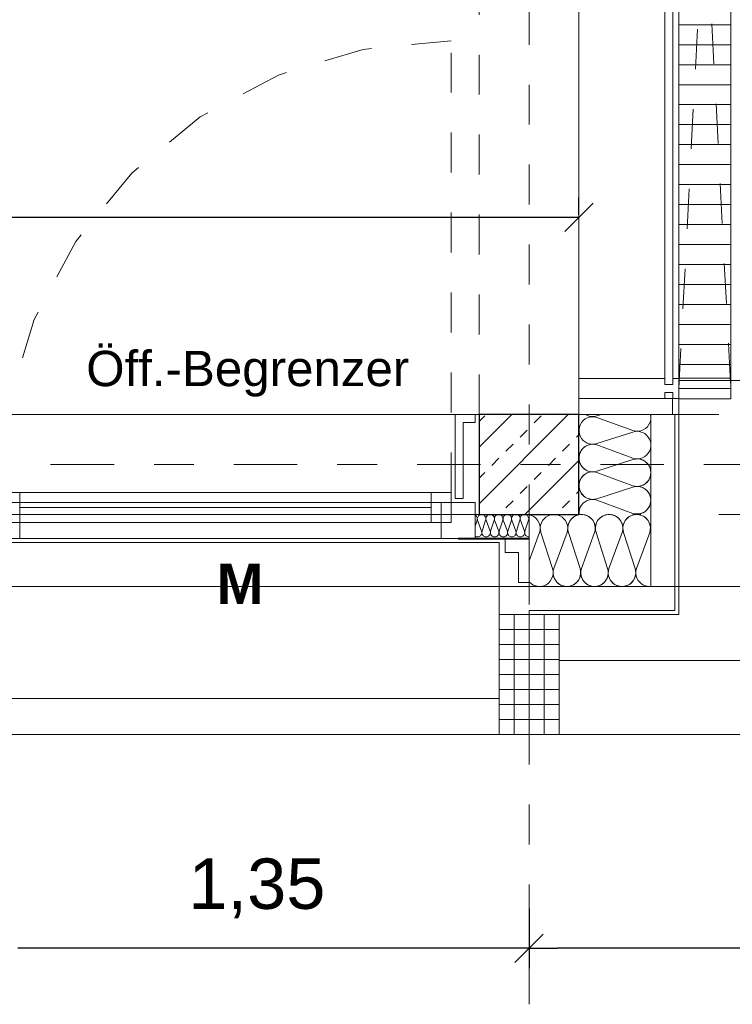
# Model space of a CAD drawing. Header units: metres. Extents: x -45.2 to 14.3, y -31.8 to 10.2.
# Tile 95 of 148: x -4 to -2.2, y -22.9 to -20.5. Entities that reach past the tile are written whole.
import ezdxf

# ---------------------------------------------------------------- set-up
doc = ezdxf.new("R2010")
doc.units = ezdxf.units.M
doc.header["$LTSCALE"] = 0.05
for name, pattern in [('1600.2032', [1.6, 0.8, -0.8]), ('Achsen 01', [5.291531, 3.175, -1.058062, 0.352704, -0.705764]), ('gestrichelt - 01', [2, 1, -1]), ('ISO-07 Punktiert', [0.889, 0.127, -0.762]), ('Raster 01', [2, 1, -1]), ('VW-01 Strichlinie kurz', [2, 1, -1])]:
    doc.linetypes.add(name, pattern=pattern)
doc.layers.get('0').update_dxf_attribs({"lineweight": 25})
for name, color, linetype, lineweight, true_color in [('013_Beton und Stahlbetonarbeiten-000 Brüstung', 7, 'Continuous', 9, 0xa6a6a6), ('014_Fassadenarbeiten-000 Aufsicht Betonfertigteile', 7, 'Continuous', 9, 0xc0c0c0), ('014_Fassadenarbeiten-330 mineralische Dämmung', 7, 'Continuous', 9, 0x666666), ('021_DA-Brüstungsrinne', 7, 'Continuous', 9, 0xaaaaaa), ('030_Sonnenschutzarbeiten-Bemassung', 7, 'Continuous', 13, 0xff6633), ('030_Sonnenschutzarbeiten-Grundriss', 7, 'Continuous', 13, 0x555555), ('031_Metallbauarbeiten-330 Aufsicht Metallbauarbeiten', 7, 'Continuous', 9, 0xa6a6a6), ('032_Metallarbeiten-Fenster', 7, 'Continuous', 13, 0x444444), ('032_Metallarbeiten-PR_Fassade', 7, 'Continuous', 13, 0x444444), ('032_Metallarbeiten-Öffnungsbegrenzer', 7, 'Continuous', 13, 0x444444), ('AV1-Achsen', 1, 'Achsen 01', 18, 0xff0000), ('AV1-Raster', 7, 'Raster 01', 9, 0xa6a6a6)]:
    doc.layers.add(name, color=color, linetype=linetype, lineweight=lineweight, true_color=true_color)
for name, color, linetype, lineweight in [('013_Beton und Stahlbetonarbeiten-000 Unterzüge', 7, 'ISO-07 Punktiert', 13), ('013_Beton und Stahlbetonarbeiten-330 Außenstützen', 7, 'Continuous', 25), ('014_Fassadenarbeiten-330 Betonfertigteile vertikal', 7, 'Continuous', 9), ('027_Tischlerarbeiten-330 Innenfensterbänke', 7, 'Continuous', 9), ('030_Sonnenschutzarbeiten-Kasten+Behang', 7, 'Continuous', 5), ('030_Sonnenschutzarbeiten-Motor', 7, 'Continuous', 5), ('AV1-Einrichtung Bemaßung', 7, 'Continuous', 9)]:
    doc.layers.add(name, color=color, linetype=linetype, lineweight=lineweight)
doc.styles.add('Arial', font='arial.ttf')
doc.styles.add('Arial (bold)', font='arialbd.ttf')

msp = doc.modelspace()

# ---------------------------------------------------------------- linework, layer by layer
at = {"color": 0, "linetype": 'Continuous', "lineweight": 15}
for p, q in [((-2.5396, -20.9466), (-2.6104, -21.0173)), ((-2.6646, -22.7746), (-2.7354, -22.8454)), ((-2.7354, -22.8454), (-2.6646, -22.7746))]:
    msp.add_line(p, q, dxfattribs=at)
at = {"color": 0, "linetype": 'ByBlock', "lineweight": -2}
for p, q in [((-2.575, -20.982), (-2.6457, -20.982)), ((-2.7, -22.81), (-2.7707, -22.81)), ((-2.7, -22.81), (-2.6293, -22.81))]:
    msp.add_line(p, q, dxfattribs=at)
at = {"layer": '013_Beton und Stahlbetonarbeiten-000 Brüstung'}
msp.add_lwpolyline([(-5.275, -21.725), (-5.275, -21.475), (-2.825, -21.475), (-2.825, -21.725)], close=True, dxfattribs=at)
at = {"layer": '013_Beton und Stahlbetonarbeiten-000 Brüstung', "linetype": 'gestrichelt - 01'}
msp.add_lwpolyline([(-2.325, -21.725), (-2.325, -21.475), (-0.125, -21.475), (-0.125, -21.725)], close=True, dxfattribs=at)
at = {"layer": '013_Beton und Stahlbetonarbeiten-000 Unterzüge', "linetype": 'VW-01 Strichlinie kurz'}
for points in [[(-2.825, -13.625), (-2.575, -13.625), (-2.575, -21.475), (-2.825, -21.475)], [(-5.275, -21.725), (-5.275, -21.475), (-2.825, -21.475), (-2.825, -21.725)]]:
    msp.add_lwpolyline(points, close=True, dxfattribs=at)
at = {"layer": '013_Beton und Stahlbetonarbeiten-330 Außenstützen', "color": 251, "linetype": 'Continuous', "lineweight": 13, "true_color": 0x4c4c4c}
for p, q in [((-2.6018, -21.475), (-2.825, -21.6982)), ((-2.7432, -21.475), (-2.825, -21.5568)), ((-2.825, -21.4926), (-2.8107, -21.4784)), ((-2.687, -21.496), (-2.6693, -21.4784)), ((-2.7224, -21.5314), (-2.7047, -21.5137)), ((-2.5809, -21.5314), (-2.575, -21.5255)), ((-2.7577, -21.5668), (-2.74, -21.5491)), ((-2.6163, -21.5668), (-2.5986, -21.5491)), ((-2.7931, -21.6021), (-2.7754, -21.5844)), ((-2.575, -21.5897), (-2.7103, -21.725)), ((-2.6517, -21.6021), (-2.634, -21.5844)), ((-2.825, -21.634), (-2.8107, -21.6198)), ((-2.687, -21.6375), (-2.6693, -21.6198)), ((-2.7224, -21.6728), (-2.7047, -21.6551)), ((-2.5809, -21.6728), (-2.575, -21.6669)), ((-2.7577, -21.7082), (-2.74, -21.6905)), ((-2.6163, -21.7082), (-2.5986, -21.6905))]:
    msp.add_line(p, q, dxfattribs=at)
at = {"layer": '013_Beton und Stahlbetonarbeiten-330 Außenstützen'}
msp.add_lwpolyline([(-2.575, -21.475), (-2.825, -21.475), (-2.825, -21.725), (-2.575, -21.725)], close=True, dxfattribs=at)
at = {"layer": '014_Fassadenarbeiten-000 Aufsicht Betonfertigteile'}
msp.add_lwpolyline([(-39.455, -21.905), (0.305, -21.905), (0.675, -22.275), (-39.825, -22.275)], close=True, dxfattribs=at)
at = {"layer": '014_Fassadenarbeiten-330 Betonfertigteile vertikal', "color": 8, "linetype": 'Continuous', "lineweight": 9, "true_color": 0x808080}
for p, q in [((-2.7375, -21.975), (-2.7375, -22.275)), ((-2.7, -21.975), (-2.7, -22.275)), ((-2.6625, -21.975), (-2.6625, -22.275))]:
    msp.add_line(p, q, dxfattribs=at)
at = {"layer": '014_Fassadenarbeiten-330 Betonfertigteile vertikal', "color": 8, "linetype": 'Continuous', "lineweight": 13, "true_color": 0x808080}
for p, q in [((-2.775, -22.0125), (-2.625, -22.0125)), ((-2.775, -22.05), (-2.625, -22.05)), ((-2.775, -22.0875), (-2.625, -22.0875)), ((-2.775, -22.125), (-2.625, -22.125)), ((-2.775, -22.1625), (-2.625, -22.1625)), ((-2.775, -22.2), (-2.625, -22.2)), ((-2.775, -22.2375), (-2.625, -22.2375))]:
    msp.add_line(p, q, dxfattribs=at)
at = {"layer": '014_Fassadenarbeiten-330 Betonfertigteile vertikal'}
msp.add_lwpolyline([(-2.625, -21.975), (-2.775, -21.975), (-2.775, -22.275), (-2.625, -22.275)], close=True, dxfattribs=at)
at = {"layer": '014_Fassadenarbeiten-330 mineralische Dämmung'}
msp.add_lwpolyline([(-2.7, -21.905), (-2.395, -21.905), (-2.395, -21.475), (-2.575, -21.475), (-2.575, -21.725), (-2.7, -21.725)], close=True, dxfattribs=at)
for points in [[(-2.44, -21.7221), (-2.434, -21.7235), (-2.4278, -21.7237), (-2.4217, -21.7229), (-2.4159, -21.721), (-2.4104, -21.718), (-2.4056, -21.7142), (-2.4016, -21.7095), (-2.4016, -21.7095), (-2.3984, -21.7043), (-2.3962, -21.6985), (-2.3951, -21.6924), (-2.3951, -21.6862), (-2.3962, -21.6802), (-2.3984, -21.6744), (-2.4016, -21.6691), (-2.4016, -21.6691), (-2.4056, -21.6645), (-2.4104, -21.6606), (-2.4159, -21.6577), (-2.4217, -21.6558), (-2.4278, -21.6549), (-2.434, -21.6552), (-2.44, -21.6565), (-2.53, -21.6855), (-2.53, -21.6855), (-2.536, -21.6868), (-2.5422, -21.6871), (-2.5483, -21.6862), (-2.5542, -21.6843), (-2.5596, -21.6814), (-2.5644, -21.6776), (-2.5685, -21.6729), (-2.5685, -21.6729), (-2.5716, -21.6676), (-2.5738, -21.6618), (-2.5749, -21.6558), (-2.5749, -21.6496), (-2.5738, -21.6435), (-2.5716, -21.6378), (-2.5685, -21.6325), (-2.5685, -21.6325), (-2.5644, -21.6278), (-2.5596, -21.624), (-2.5542, -21.621), (-2.5483, -21.6191), (-2.5422, -21.6183), (-2.536, -21.6185), (-2.53, -21.6199), (-2.44, -21.6532), (-2.44, -21.6532), (-2.434, -21.6545), (-2.4278, -21.6548), (-2.4217, -21.6539), (-2.4159, -21.652), (-2.4104, -21.6491), (-2.4056, -21.6452), (-2.4016, -21.6406), (-2.4016, -21.6406), (-2.3984, -21.6353), (-2.3962, -21.6295), (-2.3951, -21.6235), (-2.3951, -21.6173), (-2.3962, -21.6112), (-2.3984, -21.6055), (-2.4016, -21.6002), (-2.4016, -21.6002), (-2.4056, -21.5955), (-2.4104, -21.5917), (-2.4159, -21.5887), (-2.4217, -21.5868), (-2.4278, -21.586), (-2.434, -21.5862), (-2.44, -21.5876), (-2.53, -21.6165), (-2.53, -21.6165), (-2.536, -21.6179), (-2.5422, -21.6181), (-2.5483, -21.6173), (-2.5542, -21.6154), (-2.5596, -21.6125), (-2.5644, -21.6086), (-2.5685, -21.604), (-2.5685, -21.604), (-2.5716, -21.5987), (-2.5738, -21.5929), (-2.5749, -21.5868), (-2.5749, -21.5807), (-2.5738, -21.5746), (-2.5716, -21.5688), (-2.5685, -21.5635), (-2.5685, -21.5635), (-2.5644, -21.5589), (-2.5596, -21.555), (-2.5542, -21.5521), (-2.5483, -21.5502), (-2.5422, -21.5493), (-2.536, -21.5496), (-2.53, -21.551), (-2.44, -21.5842), (-2.44, -21.5842), (-2.434, -21.5856), (-2.4278, -21.5858), (-2.4217, -21.585), (-2.4159, -21.5831), (-2.4104, -21.5802), (-2.4056, -21.5763), (-2.4016, -21.5717), (-2.4016, -21.5717), (-2.3984, -21.5664), (-2.3962, -21.5606), (-2.3951, -21.5545), (-2.3951, -21.5484), (-2.3962, -21.5423), (-2.3984, -21.5365), (-2.4016, -21.5312), (-2.4016, -21.5312), (-2.4056, -21.5266), (-2.4104, -21.5227), (-2.4159, -21.5198), (-2.4217, -21.5179), (-2.4278, -21.517), (-2.434, -21.5173), (-2.44, -21.5187), (-2.53, -21.5476), (-2.53, -21.5476), (-2.536, -21.5489), (-2.5422, -21.5492), (-2.5483, -21.5484), (-2.5542, -21.5464), (-2.5596, -21.5435), (-2.5644, -21.5397), (-2.5685, -21.535), (-2.5685, -21.535), (-2.5716, -21.5297), (-2.5738, -21.5239), (-2.5749, -21.5179), (-2.5749, -21.5117), (-2.5738, -21.5056), (-2.5716, -21.4999), (-2.5685, -21.4946), (-2.5685, -21.4946), (-2.5644, -21.4899), (-2.5596, -21.4861), (-2.5542, -21.4831), (-2.5483, -21.4812), (-2.5422, -21.4804), (-2.536, -21.4806), (-2.53, -21.482), (-2.44, -21.5153), (-2.44, -21.5153), (-2.4336, -21.5167), (-2.427, -21.5168), (-2.4205, -21.5158), (-2.4144, -21.5135), (-2.4088, -21.51), (-2.4039, -21.5056), (-2.4, -21.5003), (-2.3971, -21.4944), (-2.3955, -21.4881), (-2.395, -21.4815), (-2.3958, -21.475)], [(-2.5187, -21.475), (-2.53, -21.4786), (-2.53, -21.4786), (-2.5359, -21.48), (-2.5419, -21.4803), (-2.5478, -21.4795), (-2.5536, -21.4777), (-2.5589, -21.475)], [(-2.44, -21.7221), (-2.4337, -21.7235), (-2.4272, -21.7237), (-2.4208, -21.7227), (-2.4147, -21.7205), (-2.4092, -21.7172), (-2.4043, -21.7129), (-2.4003, -21.7078), (-2.3974, -21.702), (-2.3956, -21.6958), (-2.395, -21.6893), (-2.3956, -21.6829), (-2.3974, -21.6767), (-2.4003, -21.6709), (-2.4043, -21.6658), (-2.4092, -21.6615), (-2.4147, -21.6582), (-2.4208, -21.656), (-2.4272, -21.655), (-2.4337, -21.6551), (-2.44, -21.6565), (-2.53, -21.6855), (-2.53, -21.6855), (-2.5363, -21.6869), (-2.5428, -21.6871), (-2.5492, -21.686), (-2.5553, -21.6838), (-2.5608, -21.6805), (-2.5657, -21.6762), (-2.5697, -21.6711), (-2.5726, -21.6653), (-2.5744, -21.6591), (-2.575, -21.6527), (-2.5744, -21.6462), (-2.5726, -21.64), (-2.5697, -21.6342), (-2.5657, -21.6291), (-2.5608, -21.6248), (-2.5553, -21.6215), (-2.5492, -21.6193), (-2.5428, -21.6183), (-2.5363, -21.6185), (-2.53, -21.6199), (-2.44, -21.6532), (-2.44, -21.6532), (-2.4337, -21.6546), (-2.4272, -21.6548), (-2.4208, -21.6537), (-2.4147, -21.6515), (-2.4092, -21.6482), (-2.4043, -21.6439), (-2.4003, -21.6388), (-2.3974, -21.633), (-2.3956, -21.6268), (-2.395, -21.6204), (-2.3956, -21.6139), (-2.3974, -21.6077), (-2.4003, -21.6019), (-2.4043, -21.5968), (-2.4092, -21.5925), (-2.4147, -21.5892), (-2.4208, -21.587), (-2.4272, -21.586), (-2.4337, -21.5862), (-2.44, -21.5876), (-2.53, -21.6165), (-2.53, -21.6165), (-2.5363, -21.6179), (-2.5428, -21.6181), (-2.5492, -21.6171), (-2.5553, -21.6149), (-2.5608, -21.6116), (-2.5657, -21.6073), (-2.5697, -21.6022), (-2.5726, -21.5964), (-2.5744, -21.5902), (-2.575, -21.5837), (-2.5744, -21.5773), (-2.5726, -21.5711), (-2.5697, -21.5653), (-2.5657, -21.5602), (-2.5608, -21.5559), (-2.5553, -21.5526), (-2.5492, -21.5504), (-2.5428, -21.5494), (-2.5363, -21.5496), (-2.53, -21.551)], [(-2.44, -21.5876), (-2.434, -21.5862), (-2.4278, -21.586), (-2.4217, -21.5868), (-2.4159, -21.5887), (-2.4104, -21.5917), (-2.4056, -21.5955), (-2.4016, -21.6002), (-2.4016, -21.6002), (-2.3984, -21.6055), (-2.3962, -21.6112), (-2.3951, -21.6173), (-2.3951, -21.6235), (-2.3962, -21.6295), (-2.3984, -21.6353), (-2.4016, -21.6406), (-2.4016, -21.6406), (-2.4056, -21.6452), (-2.4104, -21.6491), (-2.4159, -21.652), (-2.4217, -21.6539), (-2.4278, -21.6548), (-2.434, -21.6545), (-2.44, -21.6532), (-2.53, -21.6199), (-2.53, -21.6199), (-2.536, -21.6185), (-2.5422, -21.6183), (-2.5483, -21.6191), (-2.5542, -21.621), (-2.5596, -21.624), (-2.5644, -21.6278), (-2.5685, -21.6325), (-2.5685, -21.6325), (-2.5716, -21.6378), (-2.5738, -21.6435), (-2.5749, -21.6496), (-2.5749, -21.6558), (-2.5738, -21.6618), (-2.5716, -21.6676), (-2.5685, -21.6729), (-2.5685, -21.6729), (-2.5644, -21.6776), (-2.5596, -21.6814), (-2.5542, -21.6843), (-2.5483, -21.6862), (-2.5422, -21.6871), (-2.536, -21.6868), (-2.53, -21.6855), (-2.44, -21.6565), (-2.44, -21.6565), (-2.434, -21.6552), (-2.4278, -21.6549), (-2.4217, -21.6558), (-2.4159, -21.6577), (-2.4104, -21.6606), (-2.4056, -21.6645), (-2.4016, -21.6691), (-2.4016, -21.6691), (-2.3984, -21.6744), (-2.3962, -21.6802), (-2.3951, -21.6862), (-2.3951, -21.6924), (-2.3962, -21.6985), (-2.3984, -21.7043), (-2.4016, -21.7095), (-2.4016, -21.7095), (-2.4056, -21.7142), (-2.4104, -21.718), (-2.4159, -21.721), (-2.4217, -21.7229), (-2.4278, -21.7237), (-2.434, -21.7235), (-2.44, -21.7221), (-2.53, -21.6888), (-2.53, -21.6888), (-2.536, -21.6875), (-2.5422, -21.6872), (-2.5484, -21.6881), (-2.5542, -21.69), (-2.5597, -21.693), (-2.5645, -21.6969), (-2.5686, -21.7016), (-2.5717, -21.7069), (-2.5738, -21.7127), (-2.5749, -21.7188), (-2.5748, -21.725)], [(-2.7543, -21.767), (-2.7539, -21.7689), (-2.7538, -21.7708), (-2.7541, -21.7727), (-2.7547, -21.7745), (-2.7556, -21.7762), (-2.7568, -21.7777), (-2.7582, -21.779), (-2.7582, -21.779), (-2.7599, -21.7799), (-2.7617, -21.7806), (-2.7635, -21.781), (-2.7655, -21.781), (-2.7673, -21.7806), (-2.7691, -21.7799), (-2.7708, -21.779), (-2.7708, -21.779), (-2.7722, -21.7777), (-2.7734, -21.7762), (-2.7743, -21.7745), (-2.7749, -21.7727), (-2.7752, -21.7708), (-2.7751, -21.7689), (-2.7747, -21.767), (-2.7657, -21.739), (-2.7657, -21.739), (-2.7653, -21.7371), (-2.7652, -21.7352), (-2.7655, -21.7333), (-2.7661, -21.7315), (-2.767, -21.7298), (-2.7682, -21.7283), (-2.7696, -21.727), (-2.7696, -21.727), (-2.7713, -21.7261), (-2.7731, -21.7254), (-2.7749, -21.725), (-2.7769, -21.725), (-2.7787, -21.7254), (-2.7805, -21.7261), (-2.7822, -21.727), (-2.7822, -21.727), (-2.7836, -21.7283), (-2.7848, -21.7298), (-2.7857, -21.7315), (-2.7863, -21.7333), (-2.7866, -21.7352), (-2.7865, -21.7371), (-2.7861, -21.739), (-2.7757, -21.767), (-2.7757, -21.767), (-2.7753, -21.7689), (-2.7752, -21.7708), (-2.7755, -21.7727), (-2.7761, -21.7745), (-2.777, -21.7762), (-2.7782, -21.7777), (-2.7797, -21.779), (-2.7797, -21.779), (-2.7813, -21.7799), (-2.7831, -21.7806), (-2.785, -21.781), (-2.7869, -21.781), (-2.7888, -21.7806), (-2.7906, -21.7799), (-2.7922, -21.779), (-2.7922, -21.779), (-2.7937, -21.7777), (-2.7949, -21.7762), (-2.7958, -21.7745), (-2.7964, -21.7727), (-2.7967, -21.7708), (-2.7966, -21.7689), (-2.7961, -21.767), (-2.7871, -21.739), (-2.7871, -21.739), (-2.7867, -21.7371), (-2.7866, -21.7352), (-2.7869, -21.7333), (-2.7875, -21.7315), (-2.7884, -21.7298), (-2.7896, -21.7283), (-2.7911, -21.727), (-2.7911, -21.727), (-2.7927, -21.7261), (-2.7945, -21.7254), (-2.7964, -21.725), (-2.7983, -21.725), (-2.8002, -21.7254), (-2.802, -21.7261), (-2.8036, -21.727), (-2.8036, -21.727), (-2.8051, -21.7283), (-2.8063, -21.7298), (-2.8072, -21.7315), (-2.8078, -21.7333), (-2.8081, -21.7352), (-2.808, -21.7371), (-2.8075, -21.739), (-2.7972, -21.767), (-2.7972, -21.767), (-2.7968, -21.7689), (-2.7967, -21.7708), (-2.797, -21.7727), (-2.7976, -21.7745), (-2.7985, -21.7762), (-2.7997, -21.7777), (-2.8011, -21.779), (-2.8011, -21.779), (-2.8028, -21.7799), (-2.8045, -21.7806), (-2.8064, -21.781), (-2.8084, -21.781), (-2.8102, -21.7806), (-2.812, -21.7799), (-2.8137, -21.779), (-2.8137, -21.779), (-2.8151, -21.7777), (-2.8163, -21.7762), (-2.8172, -21.7745), (-2.8178, -21.7727), (-2.8181, -21.7708), (-2.818, -21.7689), (-2.8176, -21.767), (-2.8086, -21.739), (-2.8086, -21.739), (-2.8082, -21.7371), (-2.8081, -21.7352), (-2.8084, -21.7333), (-2.8089, -21.7315), (-2.8099, -21.7298), (-2.8111, -21.7283), (-2.8125, -21.727), (-2.8125, -21.727), (-2.8142, -21.7261), (-2.8159, -21.7254), (-2.8178, -21.725), (-2.8198, -21.725), (-2.8216, -21.7254), (-2.8234, -21.7261), (-2.8251, -21.727), (-2.8251, -21.727), (-2.8265, -21.7283), (-2.8277, -21.7298), (-2.8286, -21.7315), (-2.8292, -21.7333), (-2.8295, -21.7352), (-2.8294, -21.7371), (-2.829, -21.739), (-2.8186, -21.767), (-2.8186, -21.767), (-2.8182, -21.769), (-2.8182, -21.7711), (-2.8185, -21.7731), (-2.8192, -21.775), (-2.8203, -21.7767), (-2.8217, -21.7783), (-2.8233, -21.7795), (-2.8252, -21.7804), (-2.8272, -21.7809), (-2.8292, -21.781), (-2.8313, -21.7807), (-2.8332, -21.7801), (-2.835, -21.7791)], [(-2.835, -21.7544), (-2.83, -21.739), (-2.83, -21.739), (-2.8296, -21.737), (-2.8296, -21.7349), (-2.8299, -21.7328), (-2.8307, -21.7308), (-2.8318, -21.7291), (-2.8333, -21.7276), (-2.835, -21.7264)], [(-2.7114, -21.767), (-2.711, -21.769), (-2.7109, -21.771), (-2.7112, -21.773), (-2.7119, -21.7749), (-2.7129, -21.7766), (-2.7143, -21.7781), (-2.7159, -21.7793), (-2.7177, -21.7802), (-2.7196, -21.7808), (-2.7216, -21.781), (-2.7236, -21.7808), (-2.7255, -21.7802), (-2.7273, -21.7793), (-2.7289, -21.7781), (-2.7303, -21.7766), (-2.7313, -21.7749), (-2.732, -21.773), (-2.7323, -21.771), (-2.7322, -21.769), (-2.7318, -21.767), (-2.7228, -21.739), (-2.7228, -21.739), (-2.7224, -21.737), (-2.7223, -21.735), (-2.7226, -21.733), (-2.7233, -21.7311), (-2.7243, -21.7294), (-2.7257, -21.7279), (-2.7273, -21.7267), (-2.7291, -21.7257), (-2.731, -21.7252), (-2.733, -21.725), (-2.735, -21.7252), (-2.7369, -21.7257), (-2.7387, -21.7267), (-2.7403, -21.7279), (-2.7417, -21.7294), (-2.7427, -21.7311), (-2.7434, -21.733), (-2.7437, -21.735), (-2.7436, -21.737), (-2.7432, -21.739), (-2.7328, -21.767), (-2.7328, -21.767), (-2.7324, -21.769), (-2.7324, -21.771), (-2.7327, -21.773), (-2.7334, -21.7749), (-2.7344, -21.7766), (-2.7357, -21.7781), (-2.7373, -21.7793), (-2.7391, -21.7802), (-2.741, -21.7808), (-2.743, -21.781), (-2.7451, -21.7808), (-2.747, -21.7802), (-2.7488, -21.7793), (-2.7504, -21.7781), (-2.7517, -21.7766), (-2.7527, -21.7749), (-2.7534, -21.773), (-2.7537, -21.771), (-2.7537, -21.769), (-2.7532, -21.767), (-2.7442, -21.739), (-2.7442, -21.739), (-2.7438, -21.737), (-2.7438, -21.735), (-2.7441, -21.733), (-2.7448, -21.7311), (-2.7458, -21.7294), (-2.7471, -21.7279), (-2.7487, -21.7267), (-2.7505, -21.7257), (-2.7524, -21.7252), (-2.7544, -21.725), (-2.7565, -21.7252), (-2.7584, -21.7257), (-2.7602, -21.7267), (-2.7618, -21.7279), (-2.7631, -21.7294), (-2.7641, -21.7311), (-2.7648, -21.733), (-2.7651, -21.735), (-2.7651, -21.737), (-2.7646, -21.739), (-2.7543, -21.767), (-2.7543, -21.767), (-2.7539, -21.769), (-2.7538, -21.771), (-2.7541, -21.773), (-2.7548, -21.7749), (-2.7558, -21.7766), (-2.7572, -21.7781), (-2.7588, -21.7793), (-2.7606, -21.7802), (-2.7625, -21.7808), (-2.7645, -21.781), (-2.7665, -21.7808), (-2.7684, -21.7802), (-2.7702, -21.7793), (-2.7718, -21.7781), (-2.7732, -21.7766), (-2.7742, -21.7749), (-2.7749, -21.773), (-2.7752, -21.771), (-2.7751, -21.769), (-2.7747, -21.767), (-2.7657, -21.739), (-2.7657, -21.739), (-2.7653, -21.737), (-2.7652, -21.735), (-2.7655, -21.733), (-2.7662, -21.7311), (-2.7672, -21.7294), (-2.7686, -21.7279), (-2.7702, -21.7267), (-2.772, -21.7257), (-2.7739, -21.7252), (-2.7759, -21.725), (-2.7779, -21.7252), (-2.7798, -21.7257), (-2.7816, -21.7267), (-2.7832, -21.7279), (-2.7846, -21.7294), (-2.7856, -21.7311), (-2.7863, -21.733), (-2.7866, -21.735), (-2.7865, -21.737), (-2.7861, -21.739), (-2.7757, -21.767), (-2.7757, -21.767), (-2.7753, -21.769), (-2.7753, -21.771), (-2.7756, -21.773), (-2.7763, -21.7749), (-2.7773, -21.7766), (-2.7786, -21.7781), (-2.7802, -21.7793), (-2.782, -21.7802), (-2.7839, -21.7808), (-2.7859, -21.781), (-2.788, -21.7808), (-2.7899, -21.7802), (-2.7917, -21.7793), (-2.7933, -21.7781), (-2.7946, -21.7766), (-2.7956, -21.7749), (-2.7963, -21.773), (-2.7966, -21.771), (-2.7966, -21.769), (-2.7961, -21.767), (-2.7871, -21.739), (-2.7871, -21.739), (-2.7867, -21.737), (-2.7867, -21.735), (-2.787, -21.733), (-2.7877, -21.7311), (-2.7887, -21.7294), (-2.79, -21.7279), (-2.7916, -21.7267), (-2.7934, -21.7257), (-2.7953, -21.7252), (-2.7973, -21.725), (-2.7994, -21.7252), (-2.8013, -21.7257), (-2.8031, -21.7267), (-2.8047, -21.7279), (-2.806, -21.7294), (-2.807, -21.7311), (-2.8077, -21.733), (-2.808, -21.735), (-2.808, -21.737), (-2.8075, -21.739)], [(-2.7, -21.781), (-2.702, -21.7808), (-2.704, -21.7803), (-2.7058, -21.7794), (-2.7074, -21.7782), (-2.7088, -21.7767), (-2.7098, -21.7749), (-2.7105, -21.773), (-2.7108, -21.771), (-2.7108, -21.769), (-2.7103, -21.767), (-2.7014, -21.739), (-2.7014, -21.739), (-2.7009, -21.737), (-2.7009, -21.735), (-2.7012, -21.733), (-2.7019, -21.7311), (-2.7029, -21.7294), (-2.7042, -21.7279), (-2.7058, -21.7267), (-2.7076, -21.7257), (-2.7095, -21.7252), (-2.7116, -21.725), (-2.7136, -21.7252), (-2.7155, -21.7257), (-2.7173, -21.7267), (-2.7189, -21.7279), (-2.7202, -21.7294), (-2.7212, -21.7311), (-2.7219, -21.733), (-2.7222, -21.735), (-2.7222, -21.737), (-2.7217, -21.739), (-2.7114, -21.767), (-2.7114, -21.767), (-2.711, -21.769), (-2.7109, -21.771), (-2.7112, -21.773), (-2.7119, -21.7749), (-2.7129, -21.7766), (-2.7143, -21.7781), (-2.7159, -21.7793), (-2.7177, -21.7802), (-2.7196, -21.7808), (-2.7216, -21.781), (-2.7236, -21.7808), (-2.7255, -21.7802), (-2.7273, -21.7793), (-2.7289, -21.7781), (-2.7303, -21.7766), (-2.7313, -21.7749), (-2.732, -21.773), (-2.7323, -21.771), (-2.7322, -21.769), (-2.7318, -21.767), (-2.7228, -21.739), (-2.7228, -21.739), (-2.7224, -21.737), (-2.7223, -21.735), (-2.7226, -21.733), (-2.7233, -21.7311), (-2.7243, -21.7294), (-2.7257, -21.7279), (-2.7273, -21.7267), (-2.7291, -21.7257), (-2.731, -21.7252), (-2.733, -21.725), (-2.735, -21.7252), (-2.7369, -21.7257), (-2.7387, -21.7267), (-2.7403, -21.7279), (-2.7417, -21.7294), (-2.7427, -21.7311), (-2.7434, -21.733), (-2.7437, -21.735), (-2.7436, -21.737), (-2.7432, -21.739), (-2.7328, -21.767), (-2.7328, -21.767), (-2.7324, -21.769), (-2.7324, -21.771), (-2.7327, -21.773), (-2.7334, -21.7749), (-2.7344, -21.7766), (-2.7357, -21.7781), (-2.7373, -21.7793), (-2.7391, -21.7802), (-2.741, -21.7808), (-2.743, -21.781), (-2.7451, -21.7808), (-2.747, -21.7802), (-2.7488, -21.7793), (-2.7504, -21.7781), (-2.7517, -21.7766), (-2.7527, -21.7749), (-2.7534, -21.773), (-2.7537, -21.771), (-2.7537, -21.769), (-2.7532, -21.767)], [(-2.4668, -21.77), (-2.4655, -21.764), (-2.4652, -21.7578), (-2.4661, -21.7517), (-2.468, -21.7459), (-2.4709, -21.7404), (-2.4748, -21.7356), (-2.4794, -21.7316), (-2.4794, -21.7316), (-2.4847, -21.7284), (-2.4905, -21.7262), (-2.4965, -21.7251), (-2.5027, -21.7251), (-2.5088, -21.7262), (-2.5145, -21.7284), (-2.5198, -21.7316), (-2.5198, -21.7316), (-2.5245, -21.7356), (-2.5283, -21.7404), (-2.5313, -21.7459), (-2.5332, -21.7517), (-2.534, -21.7578), (-2.5338, -21.764), (-2.5324, -21.77), (-2.5035, -21.86), (-2.5035, -21.86), (-2.5021, -21.866), (-2.5019, -21.8722), (-2.5027, -21.8783), (-2.5046, -21.8842), (-2.5075, -21.8896), (-2.5114, -21.8944), (-2.516, -21.8985), (-2.516, -21.8985), (-2.5213, -21.9016), (-2.5271, -21.9038), (-2.5332, -21.9049), (-2.5393, -21.9049), (-2.5454, -21.9038), (-2.5512, -21.9016), (-2.5565, -21.8985), (-2.5565, -21.8985), (-2.5611, -21.8944), (-2.565, -21.8896), (-2.5679, -21.8842), (-2.5698, -21.8783), (-2.5707, -21.8722), (-2.5704, -21.866), (-2.569, -21.86), (-2.5358, -21.77), (-2.5358, -21.77), (-2.5344, -21.764), (-2.5342, -21.7578), (-2.535, -21.7517), (-2.5369, -21.7459), (-2.5398, -21.7404), (-2.5437, -21.7356), (-2.5483, -21.7316), (-2.5483, -21.7316), (-2.5536, -21.7284), (-2.5594, -21.7262), (-2.5655, -21.7251), (-2.5716, -21.7251), (-2.5777, -21.7262), (-2.5835, -21.7284), (-2.5888, -21.7316), (-2.5888, -21.7316), (-2.5934, -21.7356), (-2.5973, -21.7404), (-2.6002, -21.7459), (-2.6021, -21.7517), (-2.603, -21.7578), (-2.6027, -21.764), (-2.6013, -21.77), (-2.5724, -21.86), (-2.5724, -21.86), (-2.5711, -21.866), (-2.5708, -21.8722), (-2.5716, -21.8783), (-2.5736, -21.8842), (-2.5765, -21.8896), (-2.5803, -21.8944), (-2.585, -21.8985), (-2.585, -21.8985), (-2.5903, -21.9016), (-2.5961, -21.9038), (-2.6021, -21.9049), (-2.6083, -21.9049), (-2.6144, -21.9038), (-2.6201, -21.9016), (-2.6254, -21.8985), (-2.6254, -21.8985), (-2.6301, -21.8944), (-2.6339, -21.8896), (-2.6369, -21.8842), (-2.6388, -21.8783), (-2.6396, -21.8722), (-2.6394, -21.866), (-2.638, -21.86), (-2.6047, -21.77), (-2.6047, -21.77), (-2.6034, -21.764), (-2.6031, -21.7578), (-2.6039, -21.7517), (-2.6059, -21.7459), (-2.6088, -21.7404), (-2.6126, -21.7356), (-2.6173, -21.7316), (-2.6173, -21.7316), (-2.6226, -21.7284), (-2.6284, -21.7262), (-2.6344, -21.7251), (-2.6406, -21.7251), (-2.6467, -21.7262), (-2.6524, -21.7284), (-2.6577, -21.7316), (-2.6577, -21.7316), (-2.6624, -21.7356), (-2.6662, -21.7404), (-2.6692, -21.7459), (-2.6711, -21.7517), (-2.6719, -21.7578), (-2.6717, -21.764), (-2.6703, -21.77), (-2.6414, -21.86), (-2.6414, -21.86), (-2.6399, -21.8666), (-2.6398, -21.8733), (-2.641, -21.8799), (-2.6434, -21.8861), (-2.647, -21.8918), (-2.6516, -21.8966), (-2.6571, -21.9005), (-2.6633, -21.9032), (-2.6698, -21.9047), (-2.6765, -21.9049), (-2.6831, -21.9038), (-2.6894, -21.9015), (-2.6951, -21.8979), (-2.7, -21.8933)], [(-2.7, -21.7256), (-2.6938, -21.7274), (-2.688, -21.7304), (-2.6829, -21.7343), (-2.6786, -21.7392), (-2.6753, -21.7447), (-2.6731, -21.7508), (-2.6721, -21.7572), (-2.6723, -21.7637), (-2.6737, -21.77), (-2.7, -21.8412)], [(-2.3979, -21.77), (-2.3965, -21.7637), (-2.3963, -21.7572), (-2.3973, -21.7508), (-2.3995, -21.7447), (-2.4028, -21.7392), (-2.4071, -21.7343), (-2.4122, -21.7303), (-2.418, -21.7274), (-2.4242, -21.7256), (-2.4307, -21.725), (-2.4371, -21.7256), (-2.4433, -21.7274), (-2.4491, -21.7303), (-2.4542, -21.7343), (-2.4585, -21.7392), (-2.4618, -21.7447), (-2.464, -21.7508), (-2.465, -21.7572), (-2.4649, -21.7637), (-2.4635, -21.77), (-2.4345, -21.86), (-2.4345, -21.86), (-2.4331, -21.8663), (-2.4329, -21.8728), (-2.434, -21.8792), (-2.4362, -21.8853), (-2.4395, -21.8908), (-2.4438, -21.8957), (-2.4489, -21.8997), (-2.4547, -21.9026), (-2.4609, -21.9044), (-2.4673, -21.905), (-2.4738, -21.9044), (-2.48, -21.9026), (-2.4858, -21.8997), (-2.4909, -21.8957), (-2.4952, -21.8908), (-2.4985, -21.8853), (-2.5007, -21.8792), (-2.5017, -21.8728), (-2.5015, -21.8663), (-2.5001, -21.86), (-2.4668, -21.77), (-2.4668, -21.77), (-2.4654, -21.7637), (-2.4652, -21.7572), (-2.4663, -21.7508), (-2.4685, -21.7447), (-2.4718, -21.7392), (-2.4761, -21.7343), (-2.4812, -21.7303), (-2.487, -21.7274), (-2.4932, -21.7256), (-2.4996, -21.725), (-2.5061, -21.7256), (-2.5123, -21.7274), (-2.5181, -21.7303), (-2.5232, -21.7343), (-2.5275, -21.7392), (-2.5308, -21.7447), (-2.533, -21.7508), (-2.534, -21.7572), (-2.5338, -21.7637), (-2.5324, -21.77), (-2.5035, -21.86), (-2.5035, -21.86), (-2.5021, -21.8663), (-2.5019, -21.8728), (-2.5029, -21.8792), (-2.5051, -21.8853), (-2.5084, -21.8908), (-2.5127, -21.8957), (-2.5178, -21.8997), (-2.5236, -21.9026), (-2.5298, -21.9044), (-2.5363, -21.905), (-2.5427, -21.9044), (-2.5489, -21.9026), (-2.5547, -21.8997), (-2.5598, -21.8957), (-2.5641, -21.8908), (-2.5674, -21.8853), (-2.5696, -21.8792), (-2.5706, -21.8728), (-2.5704, -21.8663), (-2.569, -21.86), (-2.5358, -21.77), (-2.5358, -21.77), (-2.5344, -21.7637), (-2.5342, -21.7572), (-2.5352, -21.7508), (-2.5374, -21.7447), (-2.5407, -21.7392), (-2.545, -21.7343), (-2.5501, -21.7303), (-2.5559, -21.7274), (-2.5621, -21.7256), (-2.5686, -21.725), (-2.575, -21.7256), (-2.5812, -21.7274), (-2.587, -21.7303), (-2.5921, -21.7343), (-2.5964, -21.7392), (-2.5997, -21.7447), (-2.6019, -21.7508), (-2.6029, -21.7572), (-2.6027, -21.7637), (-2.6013, -21.77), (-2.5724, -21.86), (-2.5724, -21.86), (-2.571, -21.8663), (-2.5708, -21.8728), (-2.5719, -21.8792), (-2.5741, -21.8853), (-2.5774, -21.8908), (-2.5817, -21.8957), (-2.5868, -21.8997), (-2.5925, -21.9026), (-2.5988, -21.9044), (-2.6052, -21.905), (-2.6117, -21.9044), (-2.6179, -21.9026), (-2.6236, -21.8997), (-2.6288, -21.8957), (-2.6331, -21.8908), (-2.6364, -21.8853), (-2.6386, -21.8792), (-2.6396, -21.8728), (-2.6394, -21.8663), (-2.638, -21.86)], [(-2.5324, -21.77), (-2.5338, -21.764), (-2.534, -21.7578), (-2.5332, -21.7517), (-2.5313, -21.7459), (-2.5283, -21.7404), (-2.5245, -21.7356), (-2.5198, -21.7316), (-2.5198, -21.7316), (-2.5145, -21.7284), (-2.5088, -21.7262), (-2.5027, -21.7251), (-2.4965, -21.7251), (-2.4905, -21.7262), (-2.4847, -21.7284), (-2.4794, -21.7316), (-2.4794, -21.7316), (-2.4748, -21.7356), (-2.4709, -21.7404), (-2.468, -21.7459), (-2.4661, -21.7517), (-2.4652, -21.7578), (-2.4655, -21.764), (-2.4668, -21.77), (-2.5001, -21.86), (-2.5001, -21.86), (-2.5015, -21.866), (-2.5017, -21.8722), (-2.5009, -21.8783), (-2.499, -21.8842), (-2.496, -21.8896), (-2.4922, -21.8944), (-2.4875, -21.8985), (-2.4875, -21.8985), (-2.4822, -21.9016), (-2.4765, -21.9038), (-2.4704, -21.9049), (-2.4642, -21.9049), (-2.4582, -21.9038), (-2.4524, -21.9016), (-2.4471, -21.8985), (-2.4471, -21.8985), (-2.4424, -21.8944), (-2.4386, -21.8896), (-2.4357, -21.8842), (-2.4338, -21.8783), (-2.4329, -21.8722), (-2.4332, -21.866), (-2.4345, -21.86), (-2.4635, -21.77), (-2.4635, -21.77), (-2.4648, -21.764), (-2.4651, -21.7578), (-2.4642, -21.7517), (-2.4623, -21.7459), (-2.4594, -21.7404), (-2.4555, -21.7356), (-2.4509, -21.7316), (-2.4509, -21.7316), (-2.4456, -21.7284), (-2.4398, -21.7262), (-2.4338, -21.7251), (-2.4276, -21.7251), (-2.4215, -21.7262), (-2.4157, -21.7284), (-2.4105, -21.7316), (-2.4105, -21.7316), (-2.4058, -21.7356), (-2.402, -21.7404), (-2.399, -21.7459), (-2.3971, -21.7517), (-2.3963, -21.7578), (-2.3965, -21.764), (-2.3979, -21.77), (-2.4312, -21.86), (-2.4312, -21.86), (-2.4325, -21.866), (-2.4328, -21.8722), (-2.4319, -21.8784), (-2.43, -21.8842), (-2.427, -21.8897), (-2.4231, -21.8945), (-2.4184, -21.8986), (-2.4131, -21.9017), (-2.4073, -21.9038), (-2.4012, -21.9049), (-2.395, -21.9048)], [(-2.4384, -21.725), (-2.4324, -21.724), (-2.4264, -21.724), (-2.4205, -21.725)], [(-2.395, -21.7684), (-2.396, -21.7624), (-2.396, -21.7564), (-2.395, -21.7505)]]:
    msp.add_lwpolyline(points, dxfattribs=at)
at = {"layer": '021_DA-Brüstungsrinne', "color": 7, "linetype": 'Continuous', "lineweight": 9}
for p, q in [((-2.325, -20.5), (-2.195, -20.5)), ((-2.325, -20.55), (-2.195, -20.55)), ((-2.325, -20.6), (-2.195, -20.6)), ((-2.325, -20.65), (-2.195, -20.65)), ((-2.325, -20.7), (-2.195, -20.7)), ((-2.325, -20.75), (-2.195, -20.75)), ((-2.325, -20.8), (-2.195, -20.8)), ((-2.325, -20.85), (-2.195, -20.85)), ((-2.325, -20.9), (-2.195, -20.9)), ((-2.325, -20.95), (-2.195, -20.95)), ((-2.325, -21), (-2.195, -21)), ((-2.325, -21.05), (-2.195, -21.05)), ((-2.325, -21.1), (-2.195, -21.1)), ((-2.325, -21.15), (-2.195, -21.15)), ((-2.325, -21.2), (-2.195, -21.2)), ((-2.325, -21.25), (-2.195, -21.25)), ((-2.325, -21.3), (-2.195, -21.3)), ((-2.325, -21.35), (-2.195, -21.35))]:
    msp.add_line(p, q, dxfattribs=at)
at = {"layer": '021_DA-Brüstungsrinne'}
msp.add_lwpolyline([(-2.325, -13.99), (-2.195, -13.99), (-2.195, -21.39), (-2.325, -21.39)], close=True, dxfattribs=at)
at = {"layer": '027_Tischlerarbeiten-330 Innenfensterbänke'}
msp.add_lwpolyline([(-2.835, -21.475), (-2.835, -21.495), (-2.865, -21.495), (-2.865, -21.685), (-2.885, -21.685), (-2.885, -21.475)], close=True, dxfattribs=at)
at = {"layer": '030_Sonnenschutzarbeiten-Bemassung', "color": 0, "lineweight": -2}
for p, q in [((-2.7, -22.71), (-2.7, -22.86)), ((-2.7, -22.71), (-2.7, -22.86)), ((-2.7707, -22.81), (-3.9793, -22.81)), ((-1.4207, -22.81), (-2.6293, -22.81))]:
    msp.add_line(p, q, dxfattribs=at)
at = {"layer": '030_Sonnenschutzarbeiten-Grundriss', "color": 251, "true_color": 0x555555}
msp.add_lwpolyline([(-2.7, -21.895), (-2.726, -21.895), (-2.726, -21.82), (-2.76, -21.82), (-2.76, -21.785), (-2.7, -21.785)], close=True, dxfattribs=at)
at = {"layer": '030_Sonnenschutzarbeiten-Kasten+Behang', "color": 1, "linetype": '1600.2032', "lineweight": 18, "true_color": 0xff0000}
for p, q in [((-2.325, -18.9), (-2.195, -21.41)), ((-2.325, -21.41), (-2.195, -18.9))]:
    msp.add_line(p, q, dxfattribs=at)
msp.add_lwpolyline([(-2.325, -21.41), (-2.325, -18.9), (-2.195, -18.9), (-2.195, -21.41)], close=True, dxfattribs=at)
at = {"layer": '030_Sonnenschutzarbeiten-Kasten+Behang', "color": 1, "linetype": 'Continuous', "lineweight": 18, "true_color": 0xff0000}
for points in [[(-2.195, -21.384), (-2.325, -21.384), (-2.325, -21.41), (-2.195, -21.41)], [(-2.195, -21.41), (-2.325, -21.41), (-2.325, -21.436), (-2.195, -21.436)], [(-2.726, -21.82), (-2.76, -21.82), (-2.76, -21.785), (-2.7, -21.785), (-2.7, -21.895), (-2.726, -21.895)]]:
    msp.add_lwpolyline(points, close=True, dxfattribs=at)
at = {"layer": '031_Metallbauarbeiten-330 Aufsicht Metallbauarbeiten'}
for points in [[(-2.325, -21.39), (-2.325, -21.975), (-2.625, -21.975), (-2.625, -22.09), (-0.075, -22.09), (-0.075, -21.725), (-0.125, -21.725), (-0.125, -21.475), (-0.21, -21.39)], [(-5.4, -21.795), (-2.775, -21.795), (-2.775, -22.185), (-5.4, -22.185)]]:
    msp.add_lwpolyline(points, close=True, dxfattribs=at)
at = {"layer": '032_Metallarbeiten-Fenster', "color": 7, "linetype": 'gestrichelt - 01', "lineweight": 18}
msp.add_line((-2.895, -21.67), (-2.895, -20.54), dxfattribs=at)
at = {"layer": '032_Metallarbeiten-Fenster', "color": 7, "lineweight": 18}
msp.add_line((-2.945, -21.7075), (-3.975, -21.7075), dxfattribs=at)
at = {"layer": '032_Metallarbeiten-Fenster', "color": 7, "linetype": 'gestrichelt - 01', "lineweight": 18}
msp.add_lwpolyline([(-2.895, -20.54), (-3.1155, -20.5617), (-3.3274, -20.626), (-3.5228, -20.7304), (-3.694, -20.871), (-3.8346, -21.0422), (-3.939, -21.2376), (-4.0033, -21.4495), (-4.025, -21.67)], dxfattribs=at)
at = {"layer": '032_Metallarbeiten-Fenster', "color": 7, "lineweight": 18}
for points in [[(-3.975, -21.745), (-4.025, -21.745), (-4.025, -21.67), (-3.975, -21.67)], [(-2.945, -21.745), (-3.975, -21.745), (-3.975, -21.67), (-2.945, -21.67)], [(-2.895, -21.745), (-2.945, -21.745), (-2.945, -21.67), (-2.895, -21.67)], [(-2.92, -21.695), (-2.92, -21.785), (-5.18, -21.785), (-5.18, -21.695)], [(-3.975, -21.785), (-4.125, -21.785), (-4.125, -21.695), (-3.975, -21.695)], [(-2.835, -21.695), (-2.92, -21.695), (-2.92, -21.785), (-2.835, -21.785)]]:
    msp.add_lwpolyline(points, close=True, dxfattribs=at)
at = {"layer": '032_Metallarbeiten-Fenster', "color": 7, "linetype": 'Continuous', "lineweight": 9}
msp.add_lwpolyline([(-2.8769, -21.7843), (-2.7, -21.7843), (-2.7, -21.7863), (-2.8769, -21.7863)], close=True, dxfattribs=at)
at = {"layer": '032_Metallarbeiten-PR_Fassade', "color": 251, "true_color": 0x555555}
for points in [[(-2.575, -13.965), (-2.325, -13.965), (-2.325, -21.475), (-2.575, -21.475)], [(-2.34, -20.26), (-2.34, -21.4), (-2.36, -21.4), (-2.36, -20.26)], [(-2.34, -21.42), (-2.36, -21.42), (-2.36, -21.435), (-2.575, -21.435), (-2.575, -21.385), (-2.36, -21.385), (-2.36, -21.4), (-2.34, -21.4), (-2.34, -21.385), (-2.325, -21.385), (-2.325, -21.435), (-2.34, -21.435)], [(-2.3408, -21.475), (-2.575, -21.475), (-2.575, -21.435), (-2.3408, -21.435)], [(-2.7, -21.975), (-2.7, -21.965), (-2.335, -21.965), (-2.335, -21.475), (-2.325, -21.475), (-2.325, -21.975)]]:
    msp.add_lwpolyline(points, close=True, dxfattribs=at)
at = {"layer": 'AV1-Achsen'}
msp.add_line((-43.35, -21.6), (4.2, -21.6), dxfattribs=at)
at = {"layer": 'AV1-Einrichtung Bemaßung', "color": 0, "lineweight": -2}
for p, q in [((-2.575, -20.975), (-2.575, -20.932)), ((-2.6457, -20.982), (-7.9043, -20.982))]:
    msp.add_line(p, q, dxfattribs=at)
at = {"layer": 'AV1-Raster'}
msp.add_line((-2.7, -22.95), (-2.7, 1.35), dxfattribs=at)
at = {"layer": 'Defpoints', "color": 0, "lineweight": 0}
for p, q in [((-2.325, -21.41), (-2.325, -21.41)), ((-2.195, -21.41), (-2.195, -21.41)), ((-2.825, -21.475), (-2.825, -21.475)), ((-2.825, -21.475), (-2.825, -21.475)), ((-2.575, -21.475), (-2.575, -21.475)), ((-2.575, -21.475), (-2.575, -21.475)), ((-2.575, -21.475), (-2.575, -21.475)), ((-2.575, -21.475), (-2.575, -21.475)), ((-2.575, -21.475), (-2.575, -21.475)), ((-2.7, -21.975), (-2.7, -21.975)), ((-2.7, -21.975), (-2.7, -21.975)), ((-2.775, -22.275), (-2.775, -22.275)), ((-2.775, -22.275), (-2.775, -22.275)), ((-2.625, -22.275), (-2.625, -22.275)), ((-2.625, -22.275), (-2.625, -22.275)), ((-2.7, -22.81), (-2.7, -22.81))]:
    msp.add_line(p, q, dxfattribs=at)

# ---------------------------------------------------------------- texts
at = {"layer": '030_Sonnenschutzarbeiten-Bemassung', "color": 0, "insert": (-3.5525, -22.7348), "char_height": 0.12609, "attachment_point": 7, "style": 'Arial'}
msp.add_mtext('1,35', dxfattribs=at)
at = {"layer": '030_Sonnenschutzarbeiten-Motor', "color": 255, "insert": (-3.4822, -21.9485), "char_height": 0.1009, "attachment_point": 7, "style": 'Arial (bold)'}
msp.add_mtext('M', dxfattribs=at)
at = {"layer": '032_Metallarbeiten-Öffnungsbegrenzer', "color": 7, "insert": (-3.8084, -21.4306), "char_height": 0.088263, "attachment_point": 7, "style": 'Arial'}
msp.add_mtext('Öff.-Begrenzer', dxfattribs=at)

doc.saveas('drawing.dxf')
